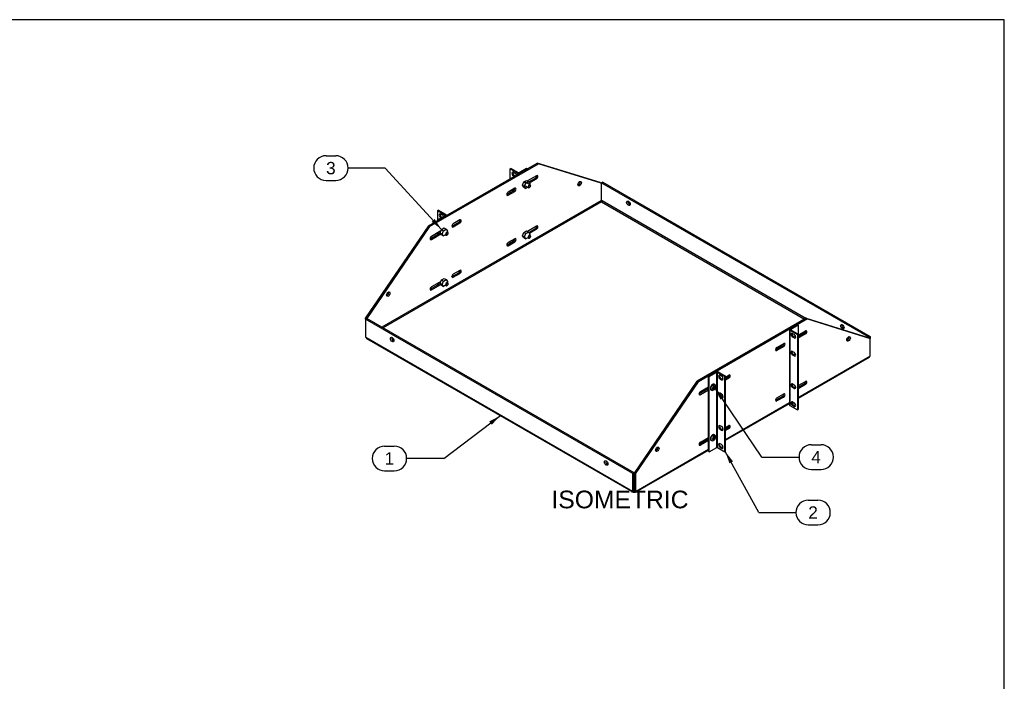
# Model space of a CAD drawing. Header units: inches. Extents: x 0 to 100, y 0 to 75.
# Tile 13 of 13: x 44 to 100, y 37 to 75. Entities that reach past the tile are written whole.
import ezdxf
from ezdxf.enums import TextEntityAlignment as Align

# ---------------------------------------------------------------- set-up
doc = ezdxf.new("R2010")
doc.units = ezdxf.units.IN
doc.header["$MEASUREMENT"] = 0
for name, color, linetype in [('COM54789', 7, 'Continuous'), ('COM57365-21', 7, 'Continuous'), ('Default', 7, 'Continuous'), ('NTS17050', 7, 'Continuous'), ('SCS18970', 7, 'Continuous')]:
    doc.layers.add(name, color=color, linetype=linetype)
doc.styles.add('SEACAD_Arial', font='arial.ttf')

# ---------------------------------------------------------------- blocks, each defined once
blk = doc.blocks.new('SEANNOT_GROUP1')
at = {"layer": 'Default', "linetype": 'Continuous'}
blk.add_hatch(color=7, dxfattribs=at).paths.add_polyline_path([(70.925, 51.999), (71.413, 52.515), (70.784, 52.185)])
at = {"layer": 'Default', "color": 7, "linetype": 'Continuous'}
for p, q in [((64.862, 50.789), (65.409, 50.789)), ((68.209, 50.089), (66.109, 50.089)), ((64.862, 49.389), (65.409, 49.389))]:
    blk.add_line(p, q, dxfattribs=at)
blk.add_lwpolyline([(68.209, 50.089), (71.413, 52.515)], dxfattribs=at)
for centre, start, end in [((64.862, 50.089), 90, 270), ((65.409, 50.089), 270, 90)]:
    blk.add_arc(centre, 0.7, start, end, dxfattribs=at)
at = {"layer": 'Default', "color": 7, "linetype": 'Continuous', "style": 'SEACAD_Arial'}
blk.add_text('1', height=0.7, dxfattribs=at).set_placement((64.862, 50.439), align=Align.TOP_LEFT)
blk = doc.blocks.new('SEANNOT_GROUP2')
at = {"layer": 'Default', "linetype": 'Continuous'}
blk.add_hatch(color=7, dxfattribs=at).paths.add_polyline_path([(84.582, 49.925), (84.143, 50.482), (84.378, 49.812)])
at = {"layer": 'Default', "color": 7, "linetype": 'Continuous'}
for p, q in [((88.841, 47.728), (89.389, 47.728)), ((86.041, 47.028), (88.141, 47.028)), ((88.841, 46.328), (89.389, 46.328))]:
    blk.add_line(p, q, dxfattribs=at)
blk.add_lwpolyline([(86.041, 47.028), (84.143, 50.482)], dxfattribs=at)
for centre, start, end in [((88.841, 47.028), 90, 270), ((89.389, 47.028), 270, 90)]:
    blk.add_arc(centre, 0.7, start, end, dxfattribs=at)
at = {"layer": 'Default', "color": 7, "linetype": 'Continuous', "style": 'SEACAD_Arial'}
blk.add_text('2', height=0.7, dxfattribs=at).set_placement((88.841, 47.378), align=Align.TOP_LEFT)
blk = doc.blocks.new('SEANNOT_GROUP6')
at = {"layer": 'Default', "linetype": 'Continuous'}
blk.add_hatch(color=7, dxfattribs=at).paths.add_polyline_path([(67.521, 63.494), (68.08, 63.057), (67.693, 63.652)])
at = {"layer": 'Default', "color": 7, "linetype": 'Continuous'}
for p, q in [((61.548, 67.234), (62.096, 67.234)), ((64.896, 66.534), (62.796, 66.534)), ((61.548, 65.834), (62.096, 65.834))]:
    blk.add_line(p, q, dxfattribs=at)
blk.add_lwpolyline([(64.896, 66.534), (68.08, 63.057)], dxfattribs=at)
for centre, start, end in [((61.548, 66.534), 90, 270), ((62.096, 66.534), 270, 90)]:
    blk.add_arc(centre, 0.7, start, end, dxfattribs=at)
at = {"layer": 'Default', "color": 7, "linetype": 'Continuous', "style": 'SEACAD_Arial'}
blk.add_text('3', height=0.7, dxfattribs=at).set_placement((61.548, 66.884), align=Align.TOP_LEFT)
blk = doc.blocks.new('SEANNOT_GROUP7')
at = {"layer": 'Default', "linetype": 'Continuous'}
blk.add_hatch(color=7, dxfattribs=at).paths.add_polyline_path([(84.061, 53.552), (83.572, 54.066), (83.868, 53.421)])
at = {"layer": 'Default', "color": 7, "linetype": 'Continuous'}
for p, q in [((89.017, 50.867), (89.565, 50.867)), ((86.217, 50.167), (88.317, 50.167)), ((89.017, 49.467), (89.565, 49.467))]:
    blk.add_line(p, q, dxfattribs=at)
blk.add_lwpolyline([(86.217, 50.167), (83.572, 54.066)], dxfattribs=at)
for centre, start, end in [((89.017, 50.167), 90, 270), ((89.565, 50.167), 270, 90)]:
    blk.add_arc(centre, 0.7, start, end, dxfattribs=at)
at = {"layer": 'Default', "color": 7, "linetype": 'Continuous', "style": 'SEACAD_Arial'}
blk.add_text('4', height=0.7, dxfattribs=at).set_placement((89.017, 50.517), align=Align.TOP_LEFT)
blk = doc.blocks.new('SE6')
at = {"layer": 'COM54789', "color": 7, "linetype": 'Continuous'}
for p, q in [((71.966, 66.492), (72.006, 66.515)), ((71.966, 65.93), (71.966, 66.492)), ((72.391, 66.246), (71.966, 66.492)), ((72.432, 66.27), (72.006, 66.515)), ((72.898, 66.515), (72.473, 66.27)), ((72.938, 66.492), (72.513, 66.246)), ((72.938, 66.492), (72.898, 66.515)), ((72.152, 66.296), (72.24, 66.245)), ((72.192, 66.115), (72.152, 66.092)), ((72.198, 66.065), (72.152, 66.092)), ((72.239, 66.088), (72.192, 66.115)), ((72.391, 66.176), (72.391, 66.246)), ((71.966, 65.142), (71.966, 65.238)), ((72.152, 65.275), (72.173, 65.263)), ((67.9, 64.144), (67.86, 64.121)), ((68.285, 63.875), (67.86, 64.121)), ((67.86, 64.121), (67.86, 63.606)), ((68.325, 63.899), (67.9, 64.144)), ((67.86, 63.606), (68.285, 63.852)), ((67.86, 63.606), (67.86, 63.56)), ((67.9, 63.583), (67.86, 63.606)), ((67.9, 63.583), (68.325, 63.828)), ((68.134, 63.874), (68.045, 63.925)), ((68.045, 63.721), (68.085, 63.744)), ((68.045, 63.721), (68.052, 63.717)), ((68.085, 63.744), (68.092, 63.74)), ((68.285, 63.875), (68.285, 63.852)), ((68.35, 63.843), (68.35, 63.863)), ((67.86, 62.868), (67.86, 62.771)), ((67.9, 62.891), (67.9, 62.794)), ((71.966, 62.284), (71.966, 62.381)), ((72.152, 62.417), (72.173, 62.405)), ((67.86, 60.01), (67.86, 59.913)), ((67.9, 60.033), (67.9, 59.937)), ((88.23, 57.663), (87.804, 57.418)), ((88.27, 57.64), (87.845, 57.395)), ((88.23, 57.663), (88.27, 57.64)), ((88.27, 57.64), (88.27, 57.125)), ((87.779, 57.383), (87.779, 53.122)), ((87.804, 57.348), (88.23, 57.102)), ((87.804, 57.348), (87.804, 53.087)), ((87.845, 57.395), (87.845, 57.371)), ((87.845, 57.371), (88.27, 57.125)), ((87.956, 57.171), (88.044, 57.12)), ((87.996, 56.99), (87.956, 56.967)), ((88.044, 56.916), (87.956, 56.967)), ((88.084, 56.939), (87.996, 56.99)), ((88.084, 56.939), (88.044, 56.916)), ((88.23, 57.102), (88.27, 57.125)), ((88.23, 57.102), (88.23, 52.842)), ((88.27, 57.125), (88.27, 52.865)), ((87.956, 56.151), (88.044, 56.1)), ((87.996, 55.97), (87.956, 55.947)), ((88.044, 55.896), (87.956, 55.947)), ((88.084, 55.919), (87.996, 55.97)), ((88.084, 55.919), (88.044, 55.896)), ((83.191, 54.754), (83.616, 55)), ((83.191, 50.494), (83.191, 54.754)), ((83.191, 54.754), (83.231, 54.731)), ((83.231, 54.731), (83.657, 54.977)), ((83.231, 50.471), (83.231, 54.731)), ((83.657, 50.716), (83.657, 54.977)), ((83.698, 54.977), (84.123, 54.731)), ((83.698, 50.716), (83.698, 54.977)), ((83.738, 55), (84.163, 54.754)), ((83.937, 54.749), (83.849, 54.8)), ((83.849, 54.596), (83.889, 54.62)), ((83.889, 54.62), (83.978, 54.568)), ((84.163, 54.754), (84.123, 54.731)), ((84.123, 50.471), (84.123, 54.731)), ((84.163, 50.494), (84.163, 54.754)), ((83.849, 54.596), (83.937, 54.545)), ((83.937, 54.545), (83.978, 54.568)), ((87.956, 54.314), (88.044, 54.263)), ((87.996, 54.133), (87.956, 54.109)), ((88.044, 54.058), (87.956, 54.109)), ((88.084, 54.082), (87.996, 54.133)), ((88.084, 54.082), (88.044, 54.058)), ((83.937, 53.729), (83.849, 53.78)), ((83.849, 53.576), (83.889, 53.599)), ((83.849, 53.576), (83.937, 53.525)), ((83.889, 53.599), (83.978, 53.548)), ((83.937, 53.525), (83.978, 53.548)), ((87.804, 53.087), (88.23, 52.842)), ((88.038, 53.246), (87.93, 53.184)), ((87.956, 53.293), (88.044, 53.242)), ((87.996, 53.112), (87.956, 53.089)), ((88.044, 53.038), (87.956, 53.089)), ((88.084, 53.061), (87.996, 53.112)), ((88.084, 53.061), (88.044, 53.038)), ((88.23, 52.842), (88.27, 52.865)), ((83.937, 51.892), (83.849, 51.943)), ((83.849, 51.739), (83.889, 51.762)), ((83.849, 51.739), (83.937, 51.687)), ((83.889, 51.762), (83.978, 51.711)), ((83.937, 51.687), (83.978, 51.711)), ((83.231, 50.471), (83.657, 50.716)), ((83.698, 50.716), (84.123, 50.471)), ((83.937, 50.871), (83.849, 50.922)), ((83.849, 50.718), (83.889, 50.741)), ((83.849, 50.718), (83.937, 50.667)), ((83.889, 50.741), (83.978, 50.69)), ((83.191, 50.494), (83.231, 50.471)), ((83.937, 50.667), (83.978, 50.69)), ((84.163, 50.494), (84.123, 50.471))]:
    blk.add_line(p, q, dxfattribs=at)
for centre, major_axis, start_param, end_param in [((72.152, 66.194), (0.062, -0.108), 2.356194, 5.497787), ((72.192, 66.217), (0.062, -0.108), 3.469899, 5.497787), ((72.24, 66.143), (-0.062, 0.108), 4.329769, 5.497787), ((72.452, 66.281), (0.086, 0), 3.926991, 5.497787), ((72.452, 66.281), (0.029, 0), 3.926991, 5.497787), ((72.152, 65.173), (0.062, -0.108), 2.356194, 4.155066), ((72.192, 65.196), (0.062, -0.108), 3.469899, 4.155066), ((68.045, 63.823), (0.062, -0.108), 2.356194, 5.497787), ((68.085, 63.846), (0.062, -0.108), 3.469899, 5.497787), ((68.134, 63.772), (-0.062, 0.108), 4.661455, 5.497787), ((68.264, 63.863), (-0.029, 0), 2.356194, 3.926991), ((68.264, 63.863), (-0.086, 0), 2.356194, 3.926991), ((68.087, 62.989), (-0.0532, -0.0922), 5.389595, 6.0223), ((68.047, 63.013), (0.0532, 0.0922), 3.529715, 3.610597), ((72.152, 62.315), (0.062, -0.108), 2.356194, 4.155066), ((72.192, 62.338), (0.062, -0.108), 3.469899, 4.155066), ((68.087, 60.132), (-0.0532, -0.0922), 5.389595, 6.0223), ((68.047, 60.155), (0.0532, 0.0922), 3.529715, 3.610597), ((87.865, 57.383), (0.086, 0), 2.356194, 3.926991), ((87.865, 57.383), (0.029, 0), 2.356194, 3.926991), ((87.956, 57.069), (0.062, -0.108), 2.356194, 5.497787), ((87.996, 57.092), (0.062, -0.108), 3.469899, 5.497787), ((88.044, 57.018), (-0.062, 0.108), 2.356194, 5.497787), ((88.084, 57.041), (-0.062, 0.108), 2.356194, 2.825016), ((87.956, 56.049), (0.062, -0.108), 2.356194, 5.497787), ((87.996, 56.072), (0.062, -0.108), 3.469899, 5.497787), ((88.044, 55.998), (-0.062, 0.108), 2.356194, 5.497787), ((88.084, 56.021), (-0.062, 0.108), 2.356194, 2.813286), ((83.677, 54.965), (-0.086, 0), 3.926991, 5.497787), ((83.677, 54.965), (-0.029, 0), 3.926991, 5.497787), ((83.849, 54.698), (0.062, -0.108), 2.356194, 5.497787), ((83.889, 54.722), (0.062, -0.108), 3.469899, 5.497787), ((83.937, 54.647), (-0.062, 0.108), 2.356194, 5.497787), ((83.978, 54.671), (-0.062, 0.108), 2.356194, 2.813286), ((87.956, 54.211), (0.062, -0.108), 2.356194, 5.497787), ((87.996, 54.235), (0.062, -0.108), 3.469899, 5.497787), ((88.044, 54.16), (-0.062, 0.108), 2.356194, 5.497787), ((88.084, 54.184), (-0.062, 0.108), 2.356194, 2.825016), ((83.849, 53.678), (0.062, -0.108), 2.356194, 5.497787), ((83.889, 53.701), (0.062, -0.108), 3.469899, 5.497787), ((83.937, 53.627), (-0.062, 0.108), 2.356194, 5.497787), ((83.978, 53.65), (-0.062, 0.108), 2.356194, 2.813286), ((87.865, 53.122), (0.086, 0), 3.141593, 3.926991), ((87.956, 53.191), (0.062, -0.108), 2.356194, 5.497787), ((87.996, 53.214), (0.062, -0.108), 3.469899, 5.497787), ((88.044, 53.14), (-0.062, 0.108), 2.356194, 5.497787), ((88.084, 53.163), (-0.062, 0.108), 2.356194, 2.813286), ((83.849, 51.841), (0.062, -0.108), 2.356194, 5.497787), ((83.889, 51.864), (0.062, -0.108), 3.469899, 5.497787), ((83.937, 51.79), (-0.062, 0.108), 2.356194, 5.497787), ((83.978, 51.813), (-0.062, 0.108), 2.356194, 2.813286), ((83.677, 50.704), (-0.029, 0), 3.926991, 5.497787), ((83.849, 50.82), (0.062, -0.108), 2.356194, 5.497787), ((83.889, 50.843), (0.062, -0.108), 3.469899, 5.497787), ((83.937, 50.769), (-0.062, 0.108), 2.356194, 5.497787), ((83.978, 50.792), (-0.062, 0.108), 2.356194, 2.813286)]:
    blk.add_ellipse(centre, major_axis=major_axis, ratio=0.57735, start_param=start_param, end_param=end_param, dxfattribs=at)
at = {"layer": 'COM57365-21', "color": 7, "linetype": 'Continuous'}
for p, q in [((67.338, 63.259), (73.5, 66.816)), ((67.405, 63.22), (73.567, 66.777)), ((73.5, 66.816), (73.567, 66.777)), ((77.059, 65.712), (73.5, 66.816)), ((77.126, 65.673), (73.567, 66.777)), ((73.463, 66.103), (72.947, 65.805)), ((73.022, 65.752), (73.396, 65.968)), ((73.061, 65.697), (73.463, 65.929)), ((73.396, 65.968), (73.463, 65.929)), ((71.779, 65.034), (72.159, 65.253)), ((72.226, 65.389), (71.846, 65.169)), ((71.846, 64.995), (72.226, 65.215)), ((72.159, 65.253), (72.226, 65.215)), ((77.059, 65.712), (77.126, 65.673)), ((77.126, 65.673), (77.126, 64.688)), ((77.214, 65.733), (77.147, 65.694)), ((77.147, 65.694), (92.283, 56.956)), ((77.147, 64.688), (77.147, 65.694)), ((77.214, 65.733), (92.35, 56.994)), ((77.103, 64.675), (64.707, 57.518)), ((71.779, 65.034), (71.846, 64.995)), ((77.126, 64.688), (77.103, 64.675)), ((77.171, 64.675), (77.147, 64.688)), ((88.705, 58.015), (77.171, 64.675)), ((77.137, 64.616), (64.775, 57.479)), ((77.137, 64.616), (88.637, 57.976)), ((69.126, 63.599), (68.746, 63.38)), ((67.338, 63.259), (63.779, 58.045)), ((67.405, 63.22), (63.851, 58.013)), ((67.338, 63.259), (67.405, 63.22)), ((68.048, 62.977), (67.509, 62.665)), ((68.679, 63.244), (69.059, 63.464)), ((68.679, 63.244), (68.746, 63.206)), ((68.746, 63.206), (69.126, 63.425)), ((69.059, 63.464), (69.126, 63.425)), ((73.463, 63.245), (72.947, 62.947)), ((73.022, 62.894), (73.396, 63.11)), ((73.061, 62.839), (73.463, 63.071)), ((73.396, 63.11), (73.463, 63.071)), ((67.442, 62.53), (68.009, 62.858)), ((67.442, 62.53), (67.509, 62.491)), ((67.509, 62.491), (68.048, 62.803)), ((72.226, 62.531), (71.846, 62.312)), ((71.779, 62.177), (72.159, 62.396)), ((71.779, 62.177), (71.846, 62.138)), ((71.846, 62.138), (72.226, 62.357)), ((72.159, 62.396), (72.226, 62.357)), ((68.679, 60.387), (69.059, 60.606)), ((68.679, 60.387), (68.746, 60.348)), ((69.126, 60.741), (68.746, 60.522)), ((68.746, 60.348), (69.126, 60.567)), ((69.059, 60.606), (69.126, 60.567)), ((67.442, 59.672), (68.009, 60)), ((67.442, 59.672), (67.509, 59.634)), ((68.048, 60.119), (67.509, 59.808)), ((67.509, 59.634), (68.048, 59.945)), ((63.779, 58.045), (63.839, 58.011)), ((63.779, 57.976), (63.779, 58.045)), ((63.779, 57.976), (63.847, 58.015)), ((63.779, 57.976), (63.779, 56.97)), ((78.915, 49.238), (63.779, 57.976)), ((78.982, 49.276), (63.847, 58.015)), ((88.724, 58.026), (82.562, 54.469)), ((88.791, 57.988), (82.629, 54.43)), ((88.791, 57.988), (88.724, 58.026)), ((88.724, 58.026), (92.283, 56.923)), ((88.791, 57.988), (92.35, 56.884)), ((63.779, 56.97), (63.803, 56.957)), ((63.803, 56.957), (78.892, 48.245)), ((63.832, 56.891), (78.921, 48.18)), ((88.27, 57.072), (88.687, 57.313)), ((88.62, 57.178), (88.27, 56.976)), ((88.687, 57.139), (88.27, 56.898)), ((88.62, 57.178), (88.687, 57.139)), ((92.35, 56.994), (92.283, 56.956)), ((92.283, 56.956), (92.283, 56.923)), ((92.35, 56.884), (92.283, 56.923)), ((92.35, 56.994), (92.35, 56.884)), ((92.35, 55.899), (92.35, 56.884)), ((87.383, 56.464), (87.003, 56.245)), ((87.07, 56.38), (87.45, 56.599)), ((87.45, 56.425), (87.07, 56.206)), ((87.383, 56.464), (87.45, 56.425)), ((87.003, 56.245), (87.07, 56.206)), ((88.27, 53.543), (92.327, 55.885)), ((88.27, 53.495), (92.297, 55.82)), ((92.327, 55.885), (92.35, 55.899)), ((83.97, 54.59), (84.024, 54.621)), ((84.163, 54.701), (84.35, 54.809)), ((84.283, 54.674), (84.163, 54.605)), ((84.35, 54.635), (84.163, 54.527)), ((84.283, 54.674), (84.35, 54.635)), ((79.003, 49.256), (82.562, 54.469)), ((79.071, 49.217), (82.629, 54.43)), ((82.629, 54.43), (82.562, 54.469)), ((82.733, 53.876), (83.191, 54.14)), ((88.27, 54.215), (88.687, 54.456)), ((88.62, 54.32), (88.27, 54.118)), ((88.687, 54.282), (88.27, 54.041)), ((88.62, 54.32), (88.687, 54.282)), ((83.191, 54.044), (82.666, 53.741)), ((82.666, 53.741), (82.733, 53.702)), ((83.191, 53.966), (82.733, 53.702)), ((87.383, 53.606), (87.003, 53.387)), ((87.07, 53.522), (87.45, 53.741)), ((87.45, 53.567), (87.07, 53.348)), ((87.383, 53.606), (87.45, 53.567)), ((84.163, 51.172), (87.779, 53.26)), ((84.163, 51.124), (87.779, 53.211)), ((87.003, 53.387), (87.07, 53.348)), ((84.163, 51.844), (84.35, 51.952)), ((82.733, 51.018), (83.191, 51.282)), ((83.97, 51.732), (84.024, 51.763)), ((84.283, 51.816), (84.163, 51.747)), ((84.35, 51.778), (84.163, 51.67)), ((84.283, 51.816), (84.35, 51.778)), ((83.191, 51.186), (82.666, 50.883)), ((82.666, 50.883), (82.733, 50.844)), ((83.191, 51.108), (82.733, 50.844)), ((83.803, 50.916), (83.829, 50.931)), ((79.064, 48.18), (83.191, 50.562)), ((79.094, 48.245), (83.191, 50.611)), ((78.915, 49.238), (78.982, 49.276)), ((78.915, 48.232), (78.915, 49.238)), ((78.982, 48.271), (78.982, 49.276)), ((79.071, 49.217), (79.003, 49.256)), ((79.003, 49.256), (79.003, 48.271)), ((79.071, 49.217), (79.071, 48.232)), ((78.892, 48.245), (78.915, 48.232)), ((78.915, 48.232), (78.982, 48.271)), ((78.993, 48.264), (78.982, 48.271)), ((78.993, 48.264), (79.003, 48.271)), ((78.993, 48.264), (78.993, 48.187)), ((79.071, 48.232), (79.003, 48.271)), ((79.071, 48.232), (79.094, 48.245))]:
    blk.add_line(p, q, dxfattribs=at)
for centre, major_axis, start_param, end_param in [((73.396, 66.055), (-0.0532, -0.0922), 0.785398, 2.45907), ((73.463, 66.016), (-0.0532, -0.0922), 0.785398, 3.926991), ((75.833, 65.688), (0.07, 0.122), 3.639616, 5.785162), ((72.159, 65.34), (-0.0532, -0.0922), 0.785398, 2.45907), ((72.226, 65.302), (-0.0532, -0.0922), 0.785398, 3.926991), ((71.846, 65.082), (0.0532, 0.0922), 0.785398, 3.926991), ((71.779, 65.121), (0.0532, 0.0922), 3.824115, 3.926991), ((77.137, 64.655), (0.024, -0.0416), 3.926991, 5.497787), ((77.137, 64.655), (0.024, 0.0416), 3.926991, 5.497787), ((78.728, 64.579), (0.07, -0.122), 3.639616, 5.785162), ((69.059, 63.551), (-0.0532, -0.0922), 0.785398, 2.45907), ((69.126, 63.512), (-0.0532, -0.0922), 0.785398, 3.926991), ((68.746, 63.293), (0.0532, 0.0922), 0.785398, 3.926991), ((68.679, 63.331), (0.0532, 0.0922), 3.824115, 3.926991), ((73.396, 63.197), (-0.0532, -0.0922), 0.785398, 2.45907), ((73.463, 63.158), (-0.0532, -0.0922), 0.785398, 3.926991), ((67.509, 62.578), (0.0532, 0.0922), 0.785398, 3.926991), ((67.442, 62.617), (0.0532, 0.0922), 3.824115, 3.926991), ((72.159, 62.483), (-0.0532, -0.0922), 0.785398, 2.45907), ((72.226, 62.444), (-0.0532, -0.0922), 0.785398, 3.926991), ((71.846, 62.225), (0.0532, 0.0922), 0.785398, 3.926991), ((71.779, 62.263), (0.0532, 0.0922), 3.824115, 3.926991), ((69.126, 60.654), (-0.0532, -0.0922), 0.785398, 3.926991), ((68.746, 60.435), (0.0532, 0.0922), 0.785398, 3.926991), ((68.679, 60.474), (0.0532, 0.0922), 3.824115, 3.926991), ((69.059, 60.693), (-0.0532, -0.0922), 0.785398, 2.45907), ((67.509, 59.721), (0.0532, 0.0922), 0.785398, 3.926991), ((67.442, 59.759), (0.0532, 0.0922), 3.824115, 3.926991), ((65.005, 59.437), (0.07, 0.122), 3.639616, 5.785162), ((90.837, 57.587), (0.07, -0.122), 3.639616, 5.785162), ((63.904, 57.015), (0.071, 0.124), 2.356194, 3.141593), ((65.36, 56.861), (-0.07, 0.122), 0.498023, 2.643569), ((88.62, 57.265), (-0.0532, -0.0922), 0.785398, 2.45907), ((88.687, 57.226), (-0.0532, -0.0922), 0.785398, 3.926991), ((91.057, 56.899), (0.07, 0.122), 3.639616, 5.785162), ((87.07, 56.293), (0.0532, 0.0922), 0.785398, 3.926991), ((87.383, 56.551), (-0.0532, -0.0922), 0.785398, 2.45907), ((87.45, 56.512), (-0.0532, -0.0922), 0.785398, 3.926991), ((87.003, 56.332), (0.0532, 0.0922), 3.824115, 3.926991), ((92.226, 55.944), (-0.071, 0.124), 3.141593, 3.926991), ((84.283, 54.761), (-0.0532, -0.0922), 0.785398, 2.45907), ((84.35, 54.722), (-0.0532, -0.0922), 0.785398, 3.926991), ((83.97, 54.503), (0.0532, 0.0922), 0.785398, 0.969129), ((88.62, 54.407), (-0.0532, -0.0922), 0.785398, 2.45907), ((88.687, 54.369), (-0.0532, -0.0922), 0.785398, 3.926991), ((82.733, 53.789), (0.0532, 0.0922), 0.785398, 3.926991), ((82.666, 53.828), (0.0532, 0.0922), 3.824115, 3.926991), ((87.07, 53.435), (0.0532, 0.0922), 0.785398, 3.926991), ((87.383, 53.693), (-0.0532, -0.0922), 0.785398, 2.45907), ((87.45, 53.654), (-0.0532, -0.0922), 0.785398, 3.926991), ((87.003, 53.474), (0.0532, 0.0922), 3.824115, 3.926991), ((84.283, 51.903), (-0.0532, -0.0922), 0.785398, 2.45907), ((84.35, 51.865), (-0.0532, -0.0922), 0.785398, 3.926991), ((83.97, 51.645), (0.0532, 0.0922), 0.785398, 0.969129), ((80.229, 50.647), (0.07, 0.122), 3.639616, 5.785162), ((82.733, 50.931), (0.0532, 0.0922), 0.785398, 3.926991), ((82.666, 50.97), (0.0532, 0.0922), 3.824115, 3.926991), ((77.469, 49.869), (-0.07, 0.122), 0.498023, 2.643569), ((78.993, 48.304), (0.071, 0.124), 2.356194, 3.926991), ((78.993, 48.304), (0.024, 0.0416), 3.114235, 3.926991), ((78.993, 48.304), (-0.024, 0.0416), 2.356194, 3.16895), ((78.993, 48.304), (-0.071, 0.124), 2.356194, 3.926991)]:
    blk.add_ellipse(centre, major_axis=major_axis, ratio=0.57735, start_param=start_param, end_param=end_param, dxfattribs=at)
for centre, major_axis in [((75.9, 65.65), (-0.07, -0.122)), ((78.66, 64.54), (0.07, -0.122)), ((65.073, 59.398), (-0.07, -0.122)), ((90.77, 57.549), (0.07, -0.122)), ((65.293, 56.822), (0.07, -0.122)), ((91.124, 56.86), (0.07, 0.122)), ((80.297, 50.609), (0.07, 0.122)), ((77.402, 49.831), (0.07, -0.122))]:
    blk.add_ellipse(centre, major_axis=major_axis, ratio=0.57735, dxfattribs=at)
at = {"layer": 'NTS17050', "color": 7, "linetype": 'Continuous'}
for p, q in [((72.744, 65.75), (72.893, 65.836)), ((72.862, 65.681), (73.011, 65.768)), ((72.893, 65.836), (73.011, 65.768)), ((73.011, 65.768), (73.086, 65.662)), ((72.669, 65.557), (72.744, 65.75)), ((72.744, 65.452), (72.669, 65.557)), ((72.669, 65.557), (72.787, 65.489)), ((72.744, 65.75), (72.862, 65.681)), ((72.744, 65.452), (72.862, 65.383)), ((72.787, 65.489), (72.862, 65.681)), ((72.862, 65.383), (72.787, 65.489)), ((72.971, 65.446), (72.862, 65.383)), ((73.086, 65.662), (73.066, 65.61)), ((68.005, 62.864), (68.08, 63.057)), ((68.08, 63.057), (68.229, 63.143)), ((68.08, 63.057), (68.198, 62.988)), ((68.123, 62.796), (68.198, 62.988)), ((68.198, 62.988), (68.347, 63.075)), ((68.229, 63.143), (68.347, 63.075)), ((68.347, 63.075), (68.422, 62.969)), ((72.744, 62.892), (72.893, 62.978)), ((72.893, 62.978), (73.011, 62.91)), ((68.079, 62.759), (68.005, 62.864)), ((68.005, 62.864), (68.123, 62.796)), ((68.079, 62.759), (68.197, 62.69)), ((68.197, 62.69), (68.123, 62.796)), ((68.306, 62.753), (68.197, 62.69)), ((68.422, 62.969), (68.402, 62.917)), ((72.669, 62.7), (72.744, 62.892)), ((72.744, 62.594), (72.669, 62.7)), ((72.669, 62.7), (72.787, 62.632)), ((72.744, 62.892), (72.862, 62.824)), ((72.744, 62.594), (72.862, 62.526)), ((72.787, 62.632), (72.862, 62.824)), ((72.862, 62.526), (72.787, 62.632)), ((72.862, 62.824), (73.011, 62.91)), ((72.971, 62.588), (72.862, 62.526)), ((73.011, 62.91), (73.086, 62.804)), ((73.086, 62.804), (73.066, 62.753)), ((68.005, 60.007), (68.08, 60.199)), ((68.08, 60.199), (68.229, 60.285)), ((68.08, 60.199), (68.198, 60.131)), ((68.198, 60.131), (68.347, 60.217)), ((68.229, 60.285), (68.347, 60.217)), ((68.347, 60.217), (68.422, 60.111)), ((68.079, 59.901), (68.005, 60.007)), ((68.005, 60.007), (68.123, 59.939)), ((68.079, 59.901), (68.197, 59.833)), ((68.123, 59.939), (68.198, 60.131)), ((68.197, 59.833), (68.123, 59.939)), ((68.306, 59.895), (68.197, 59.833)), ((68.422, 60.111), (68.402, 60.06)), ((83.107, 54.092), (83.118, 54.076)), ((83.183, 54.039), (83.118, 54.076)), ((83.161, 54.114), (83.153, 54.118)), ((83.166, 54.126), (83.161, 54.114)), ((83.161, 54.114), (83.191, 54.072)), ((83.107, 51.234), (83.118, 51.218)), ((83.183, 51.181), (83.118, 51.218)), ((83.161, 51.256), (83.153, 51.26)), ((83.166, 51.268), (83.161, 51.256)), ((83.161, 51.256), (83.191, 51.214))]:
    blk.add_line(p, q, dxfattribs=at)
at = {"layer": 'SCS18970', "color": 7, "linetype": 'Continuous'}
for p, q in [((72.747, 65.575), (72.999, 65.43)), ((73.094, 65.594), (72.838, 65.742)), ((68.015, 62.921), (68.025, 62.916)), ((68.015, 60.063), (68.025, 60.058)), ((83.475, 54.105), (83.43, 54.079)), ((83.43, 54.079), (83.43, 54.03)), ((83.475, 54.056), (83.433, 54.081)), ((83.471, 54.194), (83.471, 54.281)), ((83.471, 54.058), (83.471, 54.103)), ((83.475, 54.171), (83.475, 54.105)), ((83.517, 54.13), (83.475, 54.154)), ((83.475, 54.109), (83.514, 54.132)), ((83.475, 54.105), (83.517, 54.081)), ((83.517, 54.13), (83.517, 54.196)), ((83.562, 54.156), (83.517, 54.13)), ((83.517, 54.081), (83.562, 54.107)), ((83.517, 54.014), (83.517, 54.081)), ((83.52, 54.131), (83.562, 54.107)), ((83.539, 54.282), (83.532, 54.286)), ((83.562, 54.107), (83.562, 54.156)), ((83.347, 53.965), (83.354, 53.961)), ((83.43, 54.03), (83.475, 54.056)), ((83.475, 54.056), (83.475, 53.99)), ((83.471, 51.336), (83.471, 51.423)), ((83.475, 51.314), (83.475, 51.247)), ((83.517, 51.272), (83.475, 51.296)), ((83.475, 51.251), (83.514, 51.274)), ((83.517, 51.272), (83.517, 51.338)), ((83.562, 51.298), (83.517, 51.272)), ((83.52, 51.273), (83.562, 51.249)), ((83.539, 51.424), (83.532, 51.428)), ((83.562, 51.249), (83.562, 51.298)), ((83.347, 51.108), (83.354, 51.104)), ((83.475, 51.247), (83.43, 51.221)), ((83.43, 51.221), (83.43, 51.172)), ((83.43, 51.172), (83.475, 51.198)), ((83.475, 51.198), (83.433, 51.223)), ((83.471, 51.2), (83.471, 51.245)), ((83.475, 51.247), (83.517, 51.223)), ((83.475, 51.198), (83.475, 51.132)), ((83.517, 51.223), (83.562, 51.249)), ((83.517, 51.157), (83.517, 51.223))]:
    blk.add_line(p, q, dxfattribs=at)
for centre, radius, start, end in [((88.029, 56.859), 0.111, 37.1606, 54.2736), ((83.365, 54.166), 0.11, 2.5216, 54.397), ((83.407, 54.191), 0.11, 2.577, 54.3416), ((83.355, 54.176), 0.244, 308.1936, 358.2081), ((83.478, 54.177), 0.12, 356.0222, 59.4972), ((88.029, 54.001), 0.111, 37.1606, 54.2736), ((83.413, 54.053), 0.107, 237.6183, 294.2014), ((83.365, 51.309), 0.11, 2.5216, 54.397), ((83.407, 51.333), 0.11, 2.577, 54.3416), ((83.355, 51.318), 0.244, 308.1936, 358.2081), ((83.478, 51.319), 0.12, 356.0222, 59.4972), ((83.413, 51.195), 0.107, 237.6183, 294.2014)]:
    blk.add_arc(centre, radius, start, end, dxfattribs=at)
for centre, major_axis, start_param, end_param in [((73.047, 65.512), (0.0475, 0.0823), 0, 3.124657), ((73.047, 65.512), (0.0475, 0.0823), 6.281522, 6.283185), ((68.382, 62.819), (0.0475, 0.0823), 0, 3.124657), ((68.382, 62.819), (0.0475, 0.0823), 6.281522, 6.283185), ((73.047, 62.654), (0.0475, 0.0823), 0, 3.124657), ((73.047, 62.654), (0.0475, 0.0823), 6.281522, 6.283185), ((68.382, 59.961), (0.0475, 0.0823), 0, 3.124657), ((68.382, 59.961), (0.0475, 0.0823), 6.281522, 6.283185), ((88.104, 56.819), (0.092, 0.16), 0.574385, 1.033081), ((88.111, 56.814), (0.092, 0.16), 0.624801, 1.033081), ((88.115, 56.812), (0.092, 0.16), 0.650503, 0.948439), ((83.44, 54.126), (0.092, 0.16), 0, 3.141593), ((83.447, 54.121), (0.092, 0.16), 0, 3.143454), ((83.496, 54.093), (0.0575, 0.0996), 1.049321, 3.663068), ((83.45, 54.119), (0.092, 0.16), 0.622358, 0.948439), ((83.496, 54.093), (-0.0575, -0.0996), 1.049321, 3.663068), ((83.447, 54.121), (0.092, 0.16), 6.278312, 6.283185), ((88.104, 53.961), (0.092, 0.16), 0.574385, 1.033081), ((88.111, 53.957), (0.092, 0.16), 0.624801, 1.033081), ((88.115, 53.955), (0.092, 0.16), 0.650503, 0.948439), ((83.44, 51.268), (0.092, 0.16), 0, 3.141593), ((83.447, 51.264), (0.092, 0.16), 0, 3.143454), ((83.496, 51.235), (0.0575, 0.0996), 1.049321, 3.663068), ((83.45, 51.262), (0.092, 0.16), 0.622358, 0.948439), ((83.496, 51.235), (-0.0575, -0.0996), 1.049321, 3.663068), ((83.447, 51.264), (0.092, 0.16), 6.278312, 6.283185)]:
    blk.add_ellipse(centre, major_axis=major_axis, ratio=0.57735, start_param=start_param, end_param=end_param, dxfattribs=at)
for centre in [(73.065, 65.502), (68.4, 62.809), (73.065, 62.644), (68.4, 59.951)]:
    blk.add_ellipse(centre, major_axis=(-0.035, -0.0606), ratio=0.57735, dxfattribs=at)
for points, knots in [([(72.999, 65.431), (72.999, 65.43), (73.005, 65.425), (73.023, 65.422), (73.046, 65.425), (73.07, 65.438), (73.094, 65.462), (73.112, 65.493), (73.123, 65.528), (73.121, 65.559), (73.11, 65.582), (73.1, 65.59), (73.094, 65.593)], [0, 0, 0, 0, 0.013143, 0.108793, 0.201614, 0.309519, 0.434211, 0.561508, 0.689097, 0.823765, 0.92528, 1, 1, 1, 1]), ([(68.334, 62.738), (68.335, 62.737), (68.341, 62.732), (68.358, 62.729), (68.381, 62.732), (68.406, 62.745), (68.429, 62.769), (68.448, 62.8), (68.458, 62.835), (68.457, 62.866), (68.446, 62.889), (68.435, 62.897), (68.43, 62.9)], [0, 0, 0, 0, 0.013143, 0.108793, 0.201614, 0.309519, 0.434211, 0.561508, 0.689097, 0.823765, 0.92528, 1, 1, 1, 1]), ([(72.999, 62.573), (72.999, 62.572), (73.005, 62.567), (73.023, 62.564), (73.046, 62.567), (73.07, 62.581), (73.094, 62.604), (73.112, 62.636), (73.123, 62.671), (73.121, 62.701), (73.11, 62.725), (73.1, 62.732), (73.094, 62.736)], [0, 0, 0, 0, 0.013143, 0.108793, 0.201614, 0.309519, 0.434211, 0.561508, 0.689097, 0.823765, 0.92528, 1, 1, 1, 1]), ([(68.334, 59.88), (68.335, 59.879), (68.341, 59.874), (68.358, 59.871), (68.381, 59.874), (68.406, 59.888), (68.429, 59.911), (68.448, 59.943), (68.458, 59.978), (68.457, 60.008), (68.446, 60.032), (68.435, 60.039), (68.43, 60.043)], [0, 0, 0, 0, 0.013143, 0.108793, 0.201614, 0.309519, 0.434211, 0.561508, 0.689097, 0.823765, 0.92528, 1, 1, 1, 1]), ([(88.129, 56.987), (88.127, 56.987), (88.113, 56.983), (88.09, 56.973), (88.071, 56.959), (88.063, 56.953)], [0.2222088, 0.2222088, 0.2222088, 0.2222088, 0.2411644, 0.3566682, 0.4337255, 0.4337255, 0.4337255, 0.4337255]), ([(83.532, 54.284), (83.526, 54.287), (83.512, 54.297), (83.481, 54.299), (83.445, 54.29), (83.407, 54.269), (83.372, 54.237), (83.341, 54.196), (83.317, 54.149), (83.302, 54.101), (83.298, 54.053), (83.306, 54.013), (83.323, 53.982), (83.339, 53.972), (83.347, 53.967)], [0, 0, 0, 0, 0.046423, 0.127895, 0.210425, 0.298754, 0.390793, 0.482965, 0.575052, 0.66767, 0.761533, 0.857353, 0.938336, 1, 1, 1, 1]), ([(88.129, 54.13), (88.127, 54.129), (88.113, 54.126), (88.09, 54.115), (88.071, 54.101), (88.063, 54.095)], [0.2222088, 0.2222088, 0.2222088, 0.2222088, 0.2411644, 0.3566682, 0.4337255, 0.4337255, 0.4337255, 0.4337255]), ([(83.457, 53.955), (83.459, 53.956), (83.46, 53.957), (83.464, 53.959), (83.466, 53.961), (83.469, 53.965), (83.471, 53.968), (83.473, 53.973), (83.474, 53.976), (83.475, 53.983), (83.475, 53.986), (83.475, 53.99)], [0.4022331, 0.4022331, 0.4022331, 0.4022331, 0.5, 0.5, 0.625, 0.625, 0.75, 0.75, 0.875, 0.875, 1, 1, 1, 1]), ([(83.517, 54.014), (83.517, 54.011), (83.517, 54.007), (83.516, 54.001), (83.515, 53.998), (83.513, 53.992), (83.512, 53.99), (83.508, 53.986), (83.506, 53.984), (83.502, 53.981), (83.5, 53.98), (83.495, 53.978), (83.492, 53.978), (83.484, 53.978), (83.478, 53.98), (83.471, 53.983)], [0, 0, 0, 0, 0.125, 0.125, 0.25, 0.25, 0.375, 0.375, 0.5, 0.5, 0.625, 0.625, 0.75, 0.75, 1, 1, 1, 1]), ([(83.532, 51.426), (83.526, 51.43), (83.512, 51.439), (83.481, 51.441), (83.445, 51.432), (83.407, 51.411), (83.372, 51.379), (83.341, 51.338), (83.317, 51.291), (83.302, 51.243), (83.298, 51.196), (83.306, 51.156), (83.323, 51.125), (83.339, 51.114), (83.347, 51.109)], [0, 0, 0, 0, 0.046423, 0.127895, 0.210425, 0.298754, 0.390793, 0.482965, 0.575052, 0.66767, 0.761533, 0.857353, 0.938336, 1, 1, 1, 1]), ([(83.457, 51.097), (83.459, 51.098), (83.46, 51.099), (83.464, 51.102), (83.466, 51.103), (83.469, 51.108), (83.471, 51.11), (83.473, 51.116), (83.474, 51.119), (83.475, 51.125), (83.475, 51.129), (83.475, 51.132)], [0.4022331, 0.4022331, 0.4022331, 0.4022331, 0.5, 0.5, 0.625, 0.625, 0.75, 0.75, 0.875, 0.875, 1, 1, 1, 1]), ([(83.517, 51.157), (83.517, 51.153), (83.517, 51.15), (83.516, 51.143), (83.515, 51.14), (83.513, 51.135), (83.512, 51.132), (83.508, 51.128), (83.506, 51.126), (83.502, 51.123), (83.5, 51.122), (83.495, 51.121), (83.492, 51.12), (83.484, 51.12), (83.478, 51.122), (83.471, 51.125)], [0, 0, 0, 0, 0.125, 0.125, 0.25, 0.25, 0.375, 0.375, 0.5, 0.5, 0.625, 0.625, 0.75, 0.75, 1, 1, 1, 1])]:
    blk.add_open_spline(points, degree=3, knots=knots, dxfattribs=at)

msp = doc.modelspace()

# ---------------------------------------------------------------- linework, layer by layer
at = {"layer": 'Default', "color": 7, "linetype": 'Continuous'}
for p, q in [((99.937, 74.937), (0, 74.937)), ((99.937, 0), (99.937, 74.938))]:
    msp.add_line(p, q, dxfattribs=at)

# ---------------------------------------------------------------- block references
at = {"layer": 'Default'}
for name in ['SEANNOT_GROUP6', 'SE6', 'SEANNOT_GROUP7', 'SEANNOT_GROUP1', 'SEANNOT_GROUP2']:
    msp.add_blockref(name, (0, 0), dxfattribs=at)

# ---------------------------------------------------------------- texts
at = {"layer": 'Default', "color": 7, "linetype": 'Continuous', "style": 'SEACAD_Arial'}
msp.add_text('ISOMETRIC', height=1, dxfattribs=at).set_placement((74.303, 48.267), align=Align.TOP_LEFT)

doc.saveas('drawing.dxf')
